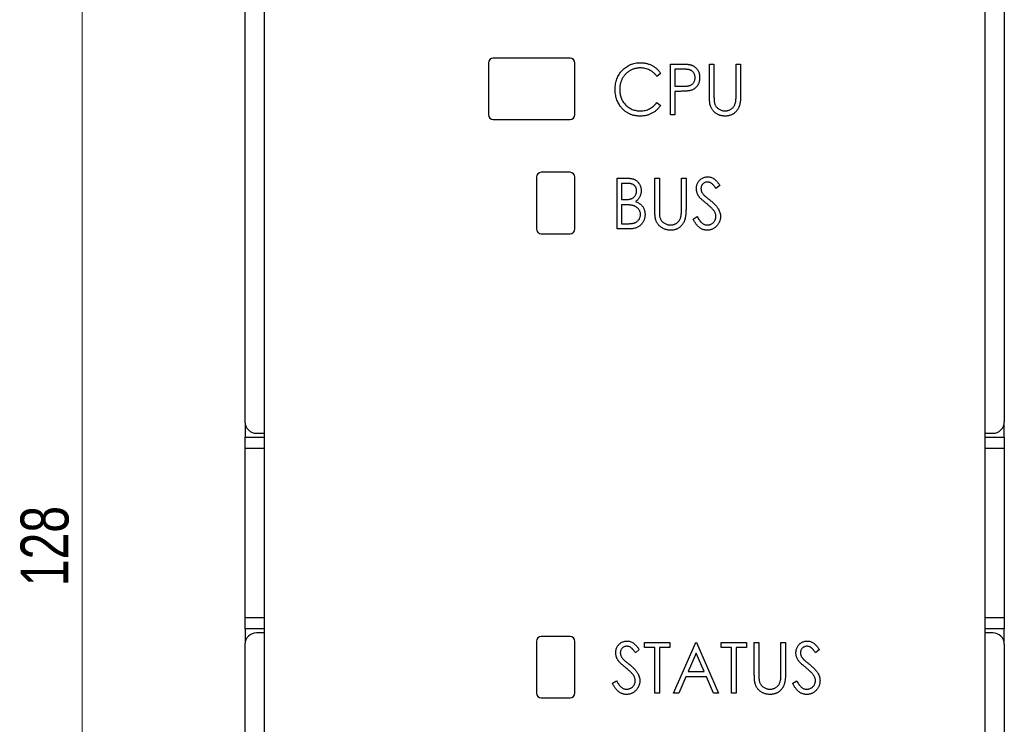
# Paper-space layout 'Sheet2' of a CAD drawing. Header units: millimetres. Extents: x 0 to 420, y 0 to 297.
# Tile 2 of 6: x 85 to 137, y 148 to 185. Entities that reach past the tile are written whole.
import ezdxf

# ---------------------------------------------------------------- set-up
doc = ezdxf.new("R2010")
doc.units = ezdxf.units.MM
doc.styles.add('SLDTEXTSTYLE1', font='TXT', dxfattribs={"width": 0.75})
doc.dimstyles.new('SLDDIMSTYLE1', dxfattribs={"dimtxt": 2.5, "dimasz": 3, "dimexe": 0, "dimexo": 0.0625, "dimtad": 1, "dimdec": 0, "dimrnd": 1e-09, "dimzin": 12, "dimdsep": 46, "dimtxsty": 'SLDTEXTSTYLE1', "dimblk1": 'CLOSED', "dimblk2": 'CLOSED', "dimsah": 1, "dimcen": 0.09, "dimadec": 0, "dimazin": 3, "dimtfac": 1, "dimtofl": 0, "dimtmove": 0, "dimatfit": 3, "dimldrblk": 'CLOSED', "dimfxl": 1, "dimfrac": 2, "dimtolj": 1, "dimtzin": 12, "dimarcsym": 0})

# ---------------------------------------------------------------- blocks, each defined once
blk = doc.blocks.new('_Closed')
at = {"color": 0, "linetype": 'ByBlock', "lineweight": -2}
for p, q in [((-1, 0.166667), (0, 0)), ((-1, 0.166667), (-1, -0.166667)), ((0, 0), (-1, -0.166667)), ((0, 0), (-1, 0))]:
    blk.add_line(p, q, dxfattribs=at)
blk = doc.blocks.new('_D_4')
at = {"color": 7, "linetype": 'Continuous', "lineweight": 0}
for p, q in [((96.049, 221.929), (87.566, 221.929)), ((88.566, 221.929), (88.566, 93.919)), ((96.049, 93.919), (87.566, 93.919))]:
    blk.add_line(p, q, dxfattribs=at)
at = {"color": 7, "linetype": 'Continuous', "lineweight": 18, "xscale": 3, "yscale": 3}
for p, rotation in [((88.566, 221.929, -59.392), 90), ((88.566, 93.919, -59.392), 270)]:
    blk.add_blockref('_Closed', p, dxfattribs=dict(at, rotation=rotation))
at = {"color": 7, "linetype": 'Continuous', "lineweight": 18, "insert": (85.344, 155.153), "char_height": 2.5, "attachment_point": 1, "rotation": 90, "style": 'SLDTEXTSTYLE1'}
blk.add_mtext('128', dxfattribs=at)

psp = doc.layouts.new('Sheet2')

# ---------------------------------------------------------------- linework, layer by layer
at = {"color": 7, "linetype": 'Continuous', "lineweight": 25}
for p, q in [((97.049, 220.129), (97.049, 163.724)), ((136.649, 220.129), (136.649, 163.724)), ((98.049, 193.879), (98.049, 98.729)), ((135.649, 98.729), (135.649, 193.879)), ((109.749, 182.429), (109.749, 179.729)), ((113.999, 182.679), (109.999, 182.679)), ((114.249, 179.729), (114.249, 182.429)), ((119.235, 182.375), (119.721, 182.375)), ((119.235, 179.729), (119.235, 182.375)), ((121.27, 180.777), (121.27, 182.375)), ((121.27, 182.375), (121.508, 182.375)), ((121.508, 182.375), (121.508, 180.79)), ((122.661, 180.79), (122.661, 182.375)), ((122.661, 182.375), (122.898, 182.375)), ((122.898, 182.375), (122.898, 180.777)), ((118.726, 181.889), (118.532, 181.73)), ((119.913, 182.104), (119.472, 182.104)), ((119.472, 182.104), (119.472, 181.222)), ((119.472, 181.222), (119.895, 181.216)), ((119.648, 180.95), (119.472, 180.95)), ((119.472, 180.95), (119.472, 179.729)), ((118.532, 180.374), (118.726, 180.216)), ((119.472, 179.729), (119.235, 179.729)), ((109.999, 179.479), (113.999, 179.479)), ((113.999, 176.729), (112.499, 176.729)), ((112.249, 176.479), (112.249, 173.779)), ((114.249, 173.779), (114.249, 176.479)), ((116.453, 176.425), (116.931, 176.425)), ((116.453, 173.779), (116.453, 176.425)), ((116.976, 176.154), (116.691, 176.154)), ((116.691, 176.154), (116.691, 175.306)), ((118.421, 176.425), (118.658, 176.425)), ((118.421, 174.827), (118.421, 176.425)), ((118.658, 176.425), (118.658, 174.84)), ((119.812, 174.84), (119.812, 176.425)), ((119.812, 176.425), (120.049, 176.425)), ((120.049, 176.425), (120.049, 174.827)), ((121.813, 176.045), (121.612, 175.882)), ((116.691, 175.306), (116.832, 175.306)), ((116.83, 175.034), (116.691, 175.034)), ((116.691, 175.034), (116.691, 174.051)), ((120.422, 174.29), (120.632, 174.424)), ((117.122, 173.779), (116.453, 173.779)), ((116.691, 174.051), (116.997, 174.051)), ((112.499, 173.529), (113.999, 173.529)), ((97.052, 163.657), (97.052, 162.924)), ((136.645, 162.924), (136.645, 163.657)), ((97.052, 162.924), (98.049, 162.924)), ((97.052, 162.324), (97.052, 162.924)), ((97.649, 163.124), (98.049, 163.124)), ((135.649, 163.124), (136.049, 163.124)), ((135.649, 162.924), (136.645, 162.924)), ((136.645, 162.924), (136.645, 162.324)), ((97.052, 153.524), (97.052, 162.324)), ((136.645, 162.324), (136.645, 153.524)), ((97.052, 152.924), (97.052, 153.524)), ((136.645, 153.524), (136.645, 152.924)), ((98.049, 152.924), (97.052, 152.924)), ((97.052, 152.924), (97.052, 152.192)), ((98.049, 152.724), (97.649, 152.724)), ((113.999, 152.529), (112.499, 152.529)), ((136.645, 152.924), (135.649, 152.924)), ((136.049, 152.724), (135.649, 152.724)), ((136.645, 152.192), (136.645, 152.924)), ((97.049, 152.124), (97.049, 95.719)), ((112.249, 152.279), (112.249, 149.579)), ((114.249, 149.579), (114.249, 152.279)), ((117.878, 151.954), (117.878, 152.225)), ((117.878, 152.225), (119.201, 152.225)), ((119.201, 152.225), (119.201, 151.954)), ((119.405, 149.579), (120.558, 152.225)), ((120.558, 152.225), (120.592, 152.225)), ((120.592, 152.225), (121.745, 149.579)), ((121.881, 151.954), (121.881, 152.225)), ((121.881, 152.225), (123.204, 152.225)), ((123.204, 152.225), (123.204, 151.954)), ((123.611, 152.225), (123.848, 152.225)), ((123.611, 150.627), (123.611, 152.225)), ((123.848, 152.225), (123.848, 150.64)), ((125.001, 150.64), (125.001, 152.225)), ((125.001, 152.225), (125.239, 152.225)), ((125.239, 152.225), (125.239, 150.627)), ((136.649, 152.124), (136.649, 95.719)), ((117.607, 151.845), (117.406, 151.682)), ((118.421, 151.954), (117.878, 151.954)), ((118.421, 149.579), (118.421, 151.954)), ((119.201, 151.954), (118.658, 151.954)), ((118.658, 151.954), (118.658, 149.579)), ((120.575, 151.662), (120.155, 150.699)), ((120.995, 150.699), (120.575, 151.662)), ((122.423, 151.954), (121.881, 151.954)), ((122.423, 149.579), (122.423, 151.954)), ((123.204, 151.954), (122.661, 151.954)), ((122.661, 151.954), (122.661, 149.579)), ((127.003, 151.845), (126.802, 151.682)), ((120.155, 150.699), (120.995, 150.699)), ((116.216, 150.09), (116.425, 150.224)), ((120.036, 150.427), (119.667, 149.579)), ((121.113, 150.427), (120.036, 150.427)), ((121.483, 149.579), (121.113, 150.427)), ((125.612, 150.09), (125.821, 150.224)), ((118.658, 149.579), (118.421, 149.579)), ((119.667, 149.579), (119.405, 149.579)), ((121.745, 149.579), (121.483, 149.579)), ((122.661, 149.579), (122.423, 149.579)), ((112.499, 149.329), (113.999, 149.329))]:
    psp.add_line(p, q, dxfattribs=at)
at = {"color": 8, "linetype": 'Continuous', "lineweight": 25}
for p, q in [((98.049, 162.324), (97.052, 162.324)), ((136.645, 162.324), (135.649, 162.324)), ((97.052, 153.524), (98.049, 153.524)), ((135.649, 153.524), (136.645, 153.524))]:
    psp.add_line(p, q, dxfattribs=at)
at = {"color": 7, "linetype": 'Continuous', "lineweight": 25}
for centre, radius, start, end in [((109.999, 182.429), 0.25, 90, 180), ((113.999, 182.429), 0.25, 0, 90), ((109.999, 179.729), 0.25, 180, 270), ((113.999, 179.729), 0.25, 270, 0), ((112.499, 176.479), 0.25, 90, 180), ((113.999, 176.479), 0.25, 0, 90), ((112.499, 173.779), 0.25, 180, 270), ((113.999, 173.779), 0.25, 270, 0), ((97.649, 163.724), 0.6, 180, 270), ((136.049, 163.724), 0.6, 270, 0), ((97.649, 152.124), 0.6, 90, 180), ((112.499, 152.279), 0.25, 90, 180), ((113.999, 152.279), 0.25, 0, 90), ((136.049, 152.124), 0.6, 0, 90), ((112.499, 149.579), 0.25, 180, 270), ((113.999, 149.579), 0.25, 270, 0)]:
    psp.add_arc(centre, radius, start, end, dxfattribs=at)
for points, knots in [([(116.352, 181.067), (116.353, 181.115), (116.355, 181.209), (116.373, 181.346), (116.402, 181.477), (116.443, 181.603), (116.495, 181.723), (116.56, 181.837), (116.637, 181.946), (116.724, 182.047), (116.819, 182.14), (116.922, 182.221), (117.031, 182.289), (117.146, 182.346), (117.267, 182.39), (117.394, 182.42), (117.526, 182.439), (117.617, 182.442), (117.663, 182.443)], [0, 0, 0, 0, 0.067236, 0.132194, 0.195391, 0.257388, 0.318778, 0.380515, 0.442528, 0.505942, 0.569171, 0.630524, 0.690882, 0.750747, 0.811024, 0.872201, 0.934998, 1, 1, 1, 1]), ([(117.663, 182.443), (117.691, 182.442), (117.746, 182.442), (117.828, 182.435), (117.908, 182.423), (117.986, 182.407), (118.062, 182.387), (118.136, 182.361), (118.208, 182.332), (118.277, 182.298), (118.344, 182.26), (118.408, 182.218), (118.469, 182.172), (118.527, 182.123), (118.581, 182.07), (118.633, 182.014), (118.682, 181.954), (118.711, 181.911), (118.726, 181.889)], [0, 0, 0, 0, 0.067002, 0.132942, 0.197212, 0.260814, 0.32354, 0.38588, 0.447839, 0.509647, 0.571537, 0.632443, 0.693319, 0.753787, 0.814645, 0.875557, 0.937659, 1, 1, 1, 1]), ([(119.721, 182.375), (119.755, 182.375), (119.819, 182.375), (119.911, 182.373), (119.994, 182.37), (120.069, 182.365), (120.136, 182.36), (120.194, 182.353), (120.243, 182.346), (120.273, 182.339), (120.286, 182.335)], [0, 0, 0, 0, 0.1765, 0.339032, 0.485753, 0.61857, 0.735674, 0.838185, 0.926155, 1, 1, 1, 1]), ([(120.286, 182.335), (120.304, 182.33), (120.337, 182.32), (120.386, 182.3), (120.433, 182.277), (120.477, 182.25), (120.519, 182.219), (120.558, 182.185), (120.595, 182.146), (120.629, 182.104), (120.66, 182.06), (120.688, 182.012), (120.71, 181.961), (120.729, 181.907), (120.744, 181.851), (120.754, 181.791), (120.76, 181.729), (120.761, 181.687), (120.761, 181.665)], [0, 0, 0, 0, 0.060075, 0.119303, 0.178069, 0.236256, 0.294313, 0.353143, 0.412708, 0.473813, 0.535615, 0.597403, 0.660232, 0.723514, 0.789577, 0.856841, 0.927091, 1, 1, 1, 1]), ([(117.657, 182.171), (117.632, 182.171), (117.584, 182.171), (117.513, 182.162), (117.443, 182.151), (117.374, 182.135), (117.307, 182.113), (117.24, 182.088), (117.176, 182.057), (117.113, 182.022), (117.053, 181.983), (116.995, 181.941), (116.942, 181.895), (116.891, 181.846), (116.844, 181.794), (116.801, 181.739), (116.762, 181.68), (116.726, 181.618), (116.693, 181.554), (116.666, 181.488), (116.641, 181.42), (116.623, 181.349), (116.607, 181.277), (116.597, 181.203), (116.59, 181.127), (116.589, 181.075), (116.589, 181.049)], [0, 0, 0, 0, 0.042054, 0.083393, 0.124454, 0.165461, 0.206316, 0.247114, 0.288563, 0.330315, 0.372018, 0.413257, 0.453959, 0.494537, 0.53495, 0.575397, 0.616502, 0.657759, 0.699337, 0.740877, 0.782508, 0.824785, 0.867453, 0.910542, 0.954879, 1, 1, 1, 1]), ([(118.532, 181.73), (118.519, 181.748), (118.492, 181.783), (118.448, 181.832), (118.403, 181.878), (118.357, 181.922), (118.307, 181.961), (118.256, 181.997), (118.203, 182.03), (118.13, 182.069), (118.034, 182.111), (117.913, 182.146), (117.786, 182.168), (117.7, 182.17), (117.657, 182.171)], [0, 0, 0, 0, 0.065249, 0.129752, 0.19303, 0.255253, 0.317083, 0.378287, 0.439499, 0.500949, 0.623295, 0.74628, 0.871322, 1, 1, 1, 1]), ([(120.524, 181.664), (120.523, 181.685), (120.522, 181.728), (120.508, 181.789), (120.487, 181.849), (120.457, 181.904), (120.421, 181.954), (120.379, 181.997), (120.331, 182.032), (120.286, 182.055), (120.246, 182.069), (120.212, 182.078), (120.173, 182.086), (120.129, 182.092), (120.082, 182.098), (120.029, 182.101), (119.973, 182.103), (119.934, 182.104), (119.913, 182.104)], [0, 0, 0, 0, 0.074091, 0.147068, 0.219176, 0.292487, 0.364821, 0.434086, 0.502842, 0.57172, 0.608354, 0.649905, 0.695817, 0.746872, 0.802658, 0.863186, 0.92915, 1, 1, 1, 1]), ([(119.895, 181.216), (119.915, 181.216), (119.955, 181.216), (120.013, 181.219), (120.066, 181.222), (120.115, 181.227), (120.16, 181.234), (120.201, 181.242), (120.237, 181.252), (120.279, 181.267), (120.326, 181.291), (120.377, 181.326), (120.42, 181.37), (120.458, 181.421), (120.487, 181.477), (120.509, 181.536), (120.522, 181.599), (120.523, 181.642), (120.524, 181.664)], [0, 0, 0, 0, 0.070231, 0.135127, 0.195896, 0.251444, 0.303058, 0.349556, 0.391936, 0.430093, 0.501229, 0.570517, 0.640124, 0.710955, 0.782914, 0.853735, 0.926014, 1, 1, 1, 1]), ([(120.761, 181.665), (120.761, 181.644), (120.76, 181.601), (120.754, 181.539), (120.743, 181.479), (120.73, 181.423), (120.711, 181.369), (120.689, 181.318), (120.663, 181.271), (120.632, 181.226), (120.598, 181.185), (120.561, 181.146), (120.52, 181.112), (120.477, 181.081), (120.43, 181.054), (120.38, 181.03), (120.327, 181.01), (120.291, 180.999), (120.272, 180.994)], [0, 0, 0, 0, 0.072309, 0.141358, 0.208207, 0.272336, 0.335143, 0.396174, 0.456668, 0.516646, 0.575929, 0.634933, 0.693693, 0.752708, 0.811962, 0.873196, 0.935504, 1, 1, 1, 1]), ([(116.661, 180.124), (116.636, 180.157), (116.586, 180.222), (116.524, 180.329), (116.471, 180.439), (116.427, 180.555), (116.393, 180.676), (116.369, 180.802), (116.354, 180.933), (116.353, 181.022), (116.352, 181.067)], [0, 0, 0, 0, 0.122254, 0.24342, 0.364291, 0.486273, 0.609794, 0.736233, 0.865843, 1, 1, 1, 1]), ([(116.589, 181.049), (116.59, 181.01), (116.592, 180.934), (116.606, 180.821), (116.63, 180.714), (116.664, 180.611), (116.707, 180.513), (116.761, 180.421), (116.823, 180.333), (116.895, 180.251), (116.974, 180.177), (117.058, 180.111), (117.148, 180.056), (117.243, 180.011), (117.343, 179.976), (117.448, 179.951), (117.558, 179.935), (117.633, 179.933), (117.671, 179.933)], [0, 0, 0, 0, 0.067402, 0.132225, 0.195291, 0.256964, 0.318228, 0.379385, 0.441024, 0.503862, 0.566597, 0.627855, 0.688166, 0.748276, 0.808707, 0.870424, 0.93412, 1, 1, 1, 1]), ([(120.272, 180.994), (120.257, 180.99), (120.223, 180.982), (120.168, 180.974), (120.103, 180.966), (120.03, 180.961), (119.947, 180.956), (119.855, 180.953), (119.755, 180.95), (119.684, 180.95), (119.648, 180.95)], [0, 0, 0, 0, 0.075269, 0.165174, 0.268129, 0.385984, 0.51806, 0.664405, 0.825035, 1, 1, 1, 1]), ([(121.315, 180.219), (121.311, 180.233), (121.303, 180.264), (121.295, 180.315), (121.287, 180.373), (121.281, 180.439), (121.276, 180.512), (121.272, 180.594), (121.27, 180.683), (121.27, 180.745), (121.27, 180.777)], [0, 0, 0, 0, 0.077936, 0.169149, 0.274074, 0.391816, 0.523462, 0.668216, 0.827041, 1, 1, 1, 1]), ([(121.508, 180.79), (121.508, 180.767), (121.508, 180.725), (121.508, 180.664), (121.509, 180.61), (121.51, 180.563), (121.511, 180.522), (121.513, 180.488), (121.515, 180.461), (121.517, 180.445), (121.518, 180.438)], [0, 0, 0, 0, 0.191105, 0.362655, 0.516171, 0.650128, 0.766034, 0.862527, 0.941006, 1, 1, 1, 1]), ([(122.898, 180.777), (122.898, 180.748), (122.898, 180.692), (122.894, 180.61), (122.89, 180.531), (122.883, 180.458), (122.873, 180.388), (122.862, 180.323), (122.85, 180.261), (122.834, 180.204), (122.817, 180.15), (122.794, 180.098), (122.768, 180.047), (122.737, 179.999), (122.704, 179.952), (122.665, 179.907), (122.623, 179.864), (122.577, 179.822), (122.528, 179.784), (122.475, 179.752), (122.421, 179.724), (122.364, 179.7), (122.303, 179.683), (122.241, 179.67), (122.176, 179.663), (122.132, 179.662), (122.109, 179.661)], [0, 0, 0, 0, 0.055741, 0.108782, 0.159483, 0.20722, 0.252436, 0.295103, 0.335609, 0.373517, 0.409957, 0.446416, 0.482967, 0.519684, 0.557168, 0.594999, 0.634172, 0.674127, 0.714136, 0.754079, 0.793688, 0.83312, 0.873373, 0.914549, 0.95654, 1, 1, 1, 1]), ([(122.635, 180.379), (122.638, 180.388), (122.642, 180.409), (122.647, 180.444), (122.651, 180.486), (122.655, 180.534), (122.657, 180.588), (122.66, 180.65), (122.661, 180.718), (122.661, 180.765), (122.661, 180.79)], [0, 0, 0, 0, 0.069596, 0.155423, 0.257515, 0.37358, 0.506166, 0.6554, 0.819993, 1, 1, 1, 1]), ([(117.671, 179.933), (117.714, 179.934), (117.797, 179.936), (117.918, 179.958), (118.035, 179.992), (118.146, 180.041), (118.251, 180.104), (118.351, 180.18), (118.447, 180.27), (118.503, 180.339), (118.532, 180.374)], [0, 0, 0, 0, 0.1259, 0.248079, 0.368237, 0.488157, 0.609636, 0.7344, 0.864047, 1, 1, 1, 1]), ([(121.518, 180.438), (121.521, 180.413), (121.528, 180.365), (121.547, 180.296), (121.572, 180.234), (121.602, 180.177), (121.642, 180.126), (121.69, 180.08), (121.748, 180.039), (121.813, 180.002), (121.882, 179.971), (121.953, 179.949), (122.025, 179.935), (122.072, 179.933), (122.096, 179.933)], [0, 0, 0, 0, 0.088938, 0.172727, 0.251185, 0.32638, 0.400988, 0.479456, 0.562461, 0.652032, 0.742988, 0.831017, 0.915851, 1, 1, 1, 1]), ([(122.096, 179.933), (122.116, 179.933), (122.157, 179.935), (122.218, 179.945), (122.277, 179.963), (122.334, 179.987), (122.388, 180.017), (122.439, 180.053), (122.484, 180.094), (122.525, 180.141), (122.561, 180.193), (122.591, 180.25), (122.617, 180.312), (122.629, 180.356), (122.635, 180.379)], [0, 0, 0, 0, 0.081412, 0.161686, 0.242811, 0.324775, 0.407586, 0.488453, 0.56979, 0.650718, 0.733306, 0.819186, 0.907133, 1, 1, 1, 1]), ([(117.666, 179.661), (117.64, 179.661), (117.588, 179.662), (117.512, 179.668), (117.437, 179.677), (117.365, 179.69), (117.294, 179.705), (117.226, 179.726), (117.16, 179.749), (117.096, 179.776), (117.034, 179.807), (116.974, 179.841), (116.916, 179.88), (116.861, 179.921), (116.807, 179.966), (116.756, 180.015), (116.707, 180.068), (116.676, 180.105), (116.661, 180.124)], [0, 0, 0, 0, 0.068335, 0.135464, 0.200567, 0.264774, 0.327263, 0.389343, 0.450083, 0.510699, 0.570569, 0.630747, 0.691051, 0.751063, 0.812002, 0.873718, 0.936106, 1, 1, 1, 1]), ([(118.726, 180.216), (118.711, 180.195), (118.68, 180.152), (118.631, 180.091), (118.578, 180.034), (118.522, 179.981), (118.464, 179.931), (118.403, 179.885), (118.339, 179.843), (118.273, 179.805), (118.204, 179.771), (118.133, 179.742), (118.06, 179.717), (117.985, 179.696), (117.908, 179.681), (117.829, 179.67), (117.748, 179.662), (117.694, 179.662), (117.666, 179.661)], [0, 0, 0, 0, 0.063576, 0.126691, 0.188634, 0.249942, 0.311426, 0.372445, 0.433495, 0.495161, 0.556733, 0.61789, 0.679838, 0.742002, 0.804922, 0.868441, 0.933689, 1, 1, 1, 1]), ([(122.109, 179.661), (122.085, 179.662), (122.037, 179.663), (121.966, 179.67), (121.899, 179.682), (121.833, 179.698), (121.771, 179.72), (121.711, 179.746), (121.654, 179.778), (121.599, 179.813), (121.548, 179.853), (121.502, 179.896), (121.459, 179.942), (121.422, 179.992), (121.388, 180.044), (121.36, 180.1), (121.334, 180.158), (121.322, 180.199), (121.315, 180.219)], [0, 0, 0, 0, 0.069994, 0.137225, 0.203144, 0.267439, 0.330757, 0.392722, 0.455101, 0.517382, 0.579131, 0.639383, 0.69929, 0.758596, 0.817649, 0.877496, 0.938128, 1, 1, 1, 1]), ([(116.931, 176.425), (116.954, 176.425), (117, 176.425), (117.065, 176.421), (117.127, 176.415), (117.185, 176.406), (117.238, 176.396), (117.287, 176.383), (117.333, 176.368), (117.387, 176.344), (117.448, 176.308), (117.514, 176.255), (117.572, 176.191), (117.62, 176.118), (117.659, 176.037), (117.689, 175.952), (117.705, 175.862), (117.707, 175.8), (117.708, 175.769)], [0, 0, 0, 0, 0.060411, 0.117245, 0.171021, 0.220982, 0.268098, 0.311607, 0.352705, 0.391223, 0.464448, 0.5367, 0.610578, 0.686475, 0.763836, 0.840678, 0.919304, 1, 1, 1, 1]), ([(117.471, 175.765), (117.471, 175.779), (117.47, 175.808), (117.464, 175.85), (117.456, 175.89), (117.442, 175.927), (117.426, 175.961), (117.405, 175.994), (117.381, 176.023), (117.353, 176.051), (117.321, 176.075), (117.285, 176.097), (117.244, 176.113), (117.199, 176.129), (117.149, 176.139), (117.095, 176.148), (117.037, 176.153), (116.997, 176.153), (116.976, 176.154)], [0, 0, 0, 0, 0.06133, 0.120228, 0.176295, 0.231183, 0.28436, 0.336804, 0.390319, 0.444102, 0.499931, 0.558187, 0.620048, 0.685431, 0.755834, 0.832075, 0.912837, 1, 1, 1, 1]), ([(120.592, 175.875), (120.593, 175.903), (120.594, 175.959), (120.609, 176.039), (120.633, 176.117), (120.665, 176.189), (120.707, 176.256), (120.756, 176.317), (120.815, 176.368), (120.879, 176.413), (120.949, 176.448), (121.023, 176.475), (121.1, 176.489), (121.152, 176.492), (121.178, 176.493)], [0, 0, 0, 0, 0.088291, 0.174419, 0.258423, 0.342317, 0.425287, 0.506935, 0.587922, 0.670559, 0.753145, 0.834844, 0.916686, 1, 1, 1, 1]), ([(121.165, 176.221), (121.141, 176.221), (121.095, 176.219), (121.03, 176.199), (120.972, 176.169), (120.922, 176.126), (120.881, 176.075), (120.85, 176.017), (120.832, 175.954), (120.83, 175.909), (120.829, 175.886)], [0, 0, 0, 0, 0.133507, 0.258557, 0.380724, 0.504971, 0.628085, 0.748901, 0.871477, 1, 1, 1, 1]), ([(121.612, 175.882), (121.601, 175.899), (121.579, 175.931), (121.547, 175.976), (121.516, 176.017), (121.485, 176.053), (121.457, 176.085), (121.429, 176.113), (121.403, 176.136), (121.37, 176.161), (121.328, 176.185), (121.276, 176.207), (121.221, 176.219), (121.183, 176.221), (121.165, 176.221)], [0, 0, 0, 0, 0.102557, 0.196911, 0.284395, 0.364416, 0.437215, 0.503536, 0.563602, 0.61645, 0.714669, 0.808954, 0.904132, 1, 1, 1, 1]), ([(121.178, 176.493), (121.207, 176.492), (121.263, 176.49), (121.345, 176.471), (121.424, 176.44), (121.487, 176.405), (121.537, 176.37), (121.575, 176.339), (121.613, 176.302), (121.653, 176.261), (121.692, 176.214), (121.733, 176.162), (121.773, 176.105), (121.799, 176.065), (121.813, 176.045)], [0, 0, 0, 0, 0.103822, 0.205919, 0.309231, 0.415653, 0.47222, 0.532858, 0.597819, 0.667857, 0.743177, 0.823448, 0.908942, 1, 1, 1, 1]), ([(116.832, 175.306), (116.853, 175.306), (116.892, 175.306), (116.95, 175.308), (117.004, 175.313), (117.053, 175.318), (117.098, 175.325), (117.139, 175.334), (117.176, 175.344), (117.219, 175.36), (117.267, 175.384), (117.318, 175.422), (117.364, 175.466), (117.402, 175.518), (117.433, 175.575), (117.455, 175.635), (117.469, 175.699), (117.47, 175.742), (117.471, 175.765)], [0, 0, 0, 0, 0.069184, 0.133671, 0.193573, 0.248874, 0.299806, 0.346427, 0.38874, 0.427283, 0.498939, 0.569184, 0.639423, 0.710845, 0.782802, 0.854631, 0.925945, 1, 1, 1, 1]), ([(117.708, 175.769), (117.708, 175.74), (117.706, 175.683), (117.691, 175.599), (117.668, 175.519), (117.634, 175.444), (117.592, 175.373), (117.541, 175.31), (117.48, 175.253), (117.434, 175.222), (117.411, 175.206)], [0, 0, 0, 0, 0.131479, 0.258232, 0.38261, 0.506215, 0.627933, 0.750087, 0.872821, 1, 1, 1, 1]), ([(120.722, 175.473), (120.712, 175.488), (120.691, 175.519), (120.664, 175.567), (120.642, 175.616), (120.624, 175.666), (120.61, 175.717), (120.599, 175.769), (120.593, 175.822), (120.592, 175.857), (120.592, 175.875)], [0, 0, 0, 0, 0.130877, 0.257719, 0.382316, 0.506626, 0.628302, 0.751527, 0.87547, 1, 1, 1, 1]), ([(120.829, 175.886), (120.83, 175.872), (120.83, 175.844), (120.837, 175.802), (120.847, 175.76), (120.862, 175.719), (120.882, 175.677), (120.91, 175.634), (120.943, 175.589), (120.969, 175.56), (120.983, 175.545)], [0, 0, 0, 0, 0.110385, 0.220503, 0.331137, 0.443585, 0.563154, 0.695062, 0.839762, 1, 1, 1, 1]), ([(117.411, 175.206), (117.44, 175.195), (117.497, 175.173), (117.574, 175.134), (117.642, 175.092), (117.699, 175.045), (117.747, 174.995), (117.79, 174.941), (117.826, 174.881), (117.857, 174.818), (117.881, 174.75), (117.9, 174.679), (117.91, 174.606), (117.911, 174.555), (117.912, 174.53)], [0, 0, 0, 0, 0.105094, 0.200987, 0.288426, 0.36794, 0.443759, 0.519243, 0.59631, 0.674393, 0.754077, 0.833933, 0.916123, 1, 1, 1, 1]), ([(121.105, 175.113), (121.08, 175.133), (121.033, 175.171), (120.968, 175.227), (120.909, 175.278), (120.857, 175.325), (120.813, 175.368), (120.775, 175.406), (120.746, 175.44), (120.729, 175.463), (120.722, 175.473)], [0, 0, 0, 0, 0.179535, 0.344506, 0.492131, 0.62464, 0.742099, 0.843179, 0.92954, 1, 1, 1, 1]), ([(120.983, 175.545), (120.988, 175.539), (121, 175.527), (121.023, 175.507), (121.051, 175.482), (121.087, 175.452), (121.13, 175.416), (121.18, 175.376), (121.236, 175.33), (121.276, 175.298), (121.297, 175.281)], [0, 0, 0, 0, 0.053039, 0.126288, 0.218872, 0.334457, 0.469409, 0.625738, 0.802267, 1, 1, 1, 1]), ([(121.526, 174.691), (121.515, 174.706), (121.493, 174.738), (121.455, 174.785), (121.412, 174.834), (121.362, 174.886), (121.306, 174.939), (121.245, 174.995), (121.177, 175.054), (121.129, 175.093), (121.105, 175.113)], [0, 0, 0, 0, 0.092213, 0.193119, 0.303009, 0.423363, 0.552489, 0.69176, 0.840671, 1, 1, 1, 1]), ([(121.297, 175.281), (121.322, 175.26), (121.371, 175.22), (121.441, 175.159), (121.505, 175.1), (121.562, 175.042), (121.613, 174.986), (121.658, 174.932), (121.697, 174.88), (121.739, 174.813), (121.782, 174.73), (121.82, 174.63), (121.842, 174.529), (121.845, 174.461), (121.847, 174.427)], [0, 0, 0, 0, 0.093761, 0.181614, 0.264342, 0.341677, 0.41338, 0.479975, 0.541968, 0.599292, 0.705911, 0.807015, 0.904485, 1, 1, 1, 1]), ([(117.268, 175.003), (117.257, 175.006), (117.232, 175.011), (117.192, 175.017), (117.146, 175.023), (117.094, 175.026), (117.036, 175.031), (116.973, 175.032), (116.904, 175.034), (116.855, 175.034), (116.83, 175.034)], [0, 0, 0, 0, 0.0801407, 0.1716876, 0.2772386, 0.3957503, 0.527398, 0.670909, 0.828844, 1, 1, 1, 1]), ([(117.675, 174.53), (117.673, 174.558), (117.671, 174.612), (117.65, 174.691), (117.615, 174.764), (117.567, 174.83), (117.508, 174.889), (117.438, 174.938), (117.357, 174.977), (117.298, 174.994), (117.268, 175.003)], [0, 0, 0, 0, 0.122978, 0.241496, 0.358865, 0.47987, 0.603747, 0.728862, 0.860622, 1, 1, 1, 1]), ([(118.466, 174.269), (118.462, 174.283), (118.454, 174.314), (118.446, 174.365), (118.438, 174.423), (118.431, 174.489), (118.427, 174.562), (118.423, 174.644), (118.421, 174.733), (118.421, 174.795), (118.421, 174.827)], [0, 0, 0, 0, 0.077936, 0.169149, 0.274074, 0.391816, 0.523462, 0.668216, 0.827041, 1, 1, 1, 1]), ([(118.658, 174.84), (118.658, 174.817), (118.658, 174.775), (118.659, 174.714), (118.66, 174.66), (118.661, 174.613), (118.662, 174.572), (118.664, 174.538), (118.666, 174.511), (118.668, 174.495), (118.668, 174.488)], [0, 0, 0, 0, 0.191105, 0.362655, 0.516171, 0.650128, 0.766034, 0.862527, 0.941006, 1, 1, 1, 1]), ([(120.049, 174.827), (120.049, 174.798), (120.049, 174.742), (120.045, 174.66), (120.041, 174.581), (120.034, 174.508), (120.024, 174.438), (120.013, 174.373), (120.001, 174.311), (119.985, 174.254), (119.967, 174.2), (119.945, 174.148), (119.919, 174.097), (119.888, 174.049), (119.855, 174.002), (119.816, 173.957), (119.774, 173.914), (119.728, 173.872), (119.679, 173.834), (119.626, 173.802), (119.571, 173.774), (119.514, 173.75), (119.454, 173.733), (119.392, 173.72), (119.326, 173.713), (119.282, 173.712), (119.26, 173.711)], [0, 0, 0, 0, 0.055741, 0.108782, 0.159483, 0.20722, 0.252436, 0.295103, 0.335609, 0.373517, 0.409957, 0.446416, 0.482967, 0.519684, 0.557168, 0.594999, 0.634172, 0.674127, 0.714136, 0.754079, 0.793688, 0.83312, 0.873373, 0.914549, 0.95654, 1, 1, 1, 1]), ([(119.786, 174.429), (119.788, 174.438), (119.793, 174.459), (119.798, 174.494), (119.802, 174.536), (119.806, 174.584), (119.808, 174.638), (119.81, 174.7), (119.811, 174.768), (119.811, 174.815), (119.812, 174.84)], [0, 0, 0, 0, 0.069596, 0.155423, 0.257515, 0.37358, 0.506166, 0.6554, 0.819993, 1, 1, 1, 1]), ([(121.609, 174.431), (121.608, 174.453), (121.606, 174.498), (121.59, 174.564), (121.563, 174.629), (121.538, 174.67), (121.526, 174.691)], [0, 0, 0, 0, 0.238336, 0.482311, 0.73314, 1, 1, 1, 1]), ([(116.997, 174.051), (117.019, 174.051), (117.061, 174.051), (117.122, 174.053), (117.179, 174.057), (117.231, 174.064), (117.279, 174.071), (117.321, 174.08), (117.36, 174.092), (117.405, 174.108), (117.456, 174.135), (117.51, 174.175), (117.558, 174.222), (117.599, 174.276), (117.632, 174.336), (117.657, 174.398), (117.672, 174.463), (117.674, 174.508), (117.675, 174.53)], [0, 0, 0, 0, 0.069807, 0.134579, 0.194415, 0.250549, 0.301262, 0.347969, 0.390185, 0.42866, 0.500914, 0.571392, 0.642245, 0.714971, 0.787795, 0.858561, 0.928895, 1, 1, 1, 1]), ([(117.912, 174.53), (117.911, 174.504), (117.91, 174.454), (117.9, 174.379), (117.883, 174.308), (117.86, 174.239), (117.829, 174.174), (117.792, 174.111), (117.748, 174.052), (117.698, 173.996), (117.643, 173.945), (117.582, 173.9), (117.516, 173.863), (117.447, 173.832), (117.372, 173.808), (117.293, 173.792), (117.209, 173.781), (117.152, 173.78), (117.122, 173.779)], [0, 0, 0, 0, 0.0633629, 0.1246272, 0.184367, 0.243059, 0.3018438, 0.3613377, 0.4211797, 0.4829026, 0.5445951, 0.6059988, 0.6673673, 0.7294911, 0.7932578, 0.8593414, 0.927971, 1, 1, 1, 1]), ([(119.26, 173.711), (119.235, 173.712), (119.188, 173.713), (119.117, 173.72), (119.049, 173.732), (118.984, 173.748), (118.921, 173.77), (118.861, 173.796), (118.804, 173.828), (118.75, 173.863), (118.699, 173.903), (118.653, 173.946), (118.61, 173.992), (118.572, 174.042), (118.538, 174.094), (118.51, 174.15), (118.485, 174.208), (118.472, 174.249), (118.466, 174.269)], [0, 0, 0, 0, 0.069994, 0.137225, 0.203144, 0.267439, 0.330757, 0.392722, 0.455101, 0.517382, 0.579131, 0.639383, 0.69929, 0.758596, 0.817649, 0.877496, 0.938128, 1, 1, 1, 1]), ([(118.668, 174.488), (118.672, 174.463), (118.679, 174.415), (118.697, 174.346), (118.723, 174.284), (118.753, 174.227), (118.793, 174.176), (118.841, 174.13), (118.899, 174.089), (118.963, 174.052), (119.033, 174.021), (119.104, 173.999), (119.175, 173.985), (119.223, 173.983), (119.247, 173.983)], [0, 0, 0, 0, 0.0889375, 0.1727267, 0.251185, 0.3263801, 0.4009876, 0.479456, 0.5624606, 0.6520321, 0.742988, 0.8310174, 0.9158505, 1, 1, 1, 1]), ([(119.247, 173.983), (119.267, 173.983), (119.308, 173.985), (119.368, 173.995), (119.427, 174.013), (119.485, 174.037), (119.539, 174.067), (119.589, 174.103), (119.635, 174.144), (119.675, 174.191), (119.711, 174.243), (119.742, 174.3), (119.768, 174.362), (119.78, 174.406), (119.786, 174.429)], [0, 0, 0, 0, 0.081412, 0.161686, 0.242811, 0.324775, 0.407586, 0.488453, 0.56979, 0.650718, 0.733306, 0.819186, 0.907133, 1, 1, 1, 1]), ([(121.157, 173.711), (121.139, 173.712), (121.102, 173.712), (121.049, 173.719), (120.996, 173.729), (120.945, 173.744), (120.895, 173.763), (120.847, 173.785), (120.799, 173.813), (120.754, 173.844), (120.709, 173.881), (120.665, 173.922), (120.622, 173.97), (120.58, 174.023), (120.539, 174.082), (120.499, 174.146), (120.46, 174.215), (120.435, 174.264), (120.422, 174.29)], [0, 0, 0, 0, 0.055089, 0.109447, 0.163323, 0.216767, 0.269874, 0.324148, 0.378969, 0.434708, 0.492467, 0.553707, 0.618022, 0.686132, 0.757893, 0.834258, 0.914668, 1, 1, 1, 1]), ([(120.632, 174.424), (120.65, 174.389), (120.685, 174.323), (120.744, 174.232), (120.806, 174.156), (120.87, 174.093), (120.936, 174.044), (121.004, 174.009), (121.076, 173.987), (121.124, 173.984), (121.148, 173.983)], [0, 0, 0, 0, 0.165307, 0.315251, 0.451801, 0.576089, 0.690151, 0.796612, 0.898685, 1, 1, 1, 1]), ([(121.148, 173.983), (121.169, 173.983), (121.21, 173.985), (121.27, 173.997), (121.329, 174.016), (121.385, 174.043), (121.437, 174.076), (121.482, 174.116), (121.521, 174.16), (121.553, 174.21), (121.578, 174.262), (121.596, 174.317), (121.607, 174.374), (121.609, 174.412), (121.609, 174.431)], [0, 0, 0, 0, 0.086779, 0.172012, 0.257, 0.344091, 0.430347, 0.513787, 0.595624, 0.677565, 0.75969, 0.839996, 0.919133, 1, 1, 1, 1]), ([(121.847, 174.427), (121.846, 174.404), (121.845, 174.357), (121.835, 174.288), (121.82, 174.221), (121.797, 174.157), (121.769, 174.094), (121.734, 174.035), (121.693, 173.978), (121.646, 173.924), (121.595, 173.874), (121.541, 173.831), (121.484, 173.793), (121.423, 173.764), (121.36, 173.74), (121.295, 173.723), (121.227, 173.713), (121.18, 173.712), (121.157, 173.711)], [0, 0, 0, 0, 0.064367, 0.127345, 0.188922, 0.250384, 0.312021, 0.374404, 0.437663, 0.502985, 0.567803, 0.63098, 0.692076, 0.752595, 0.813028, 0.874016, 0.936113, 1, 1, 1, 1]), ([(116.386, 151.675), (116.386, 151.703), (116.388, 151.759), (116.403, 151.839), (116.426, 151.917), (116.459, 151.989), (116.501, 152.056), (116.55, 152.117), (116.609, 152.168), (116.673, 152.213), (116.743, 152.248), (116.816, 152.275), (116.894, 152.289), (116.946, 152.292), (116.972, 152.293)], [0, 0, 0, 0, 0.0882908, 0.1744188, 0.2584228, 0.3423174, 0.4252869, 0.5069347, 0.5879222, 0.670559, 0.7531449, 0.8348442, 0.9166861, 1, 1, 1, 1]), ([(116.959, 152.021), (116.935, 152.021), (116.889, 152.019), (116.824, 151.999), (116.765, 151.969), (116.715, 151.926), (116.675, 151.875), (116.644, 151.817), (116.626, 151.754), (116.624, 151.709), (116.623, 151.686)], [0, 0, 0, 0, 0.133507, 0.258557, 0.380724, 0.504971, 0.628085, 0.748901, 0.871477, 1, 1, 1, 1]), ([(117.406, 151.682), (117.395, 151.699), (117.373, 151.731), (117.341, 151.776), (117.31, 151.817), (117.279, 151.853), (117.251, 151.885), (117.223, 151.913), (117.197, 151.936), (117.164, 151.961), (117.122, 151.985), (117.07, 152.007), (117.015, 152.019), (116.977, 152.021), (116.959, 152.021)], [0, 0, 0, 0, 0.102557, 0.196911, 0.284395, 0.364416, 0.437215, 0.503536, 0.563602, 0.61645, 0.714669, 0.808954, 0.904132, 1, 1, 1, 1]), ([(116.972, 152.293), (117, 152.292), (117.056, 152.29), (117.139, 152.271), (117.218, 152.24), (117.281, 152.205), (117.331, 152.17), (117.369, 152.139), (117.407, 152.102), (117.446, 152.061), (117.486, 152.014), (117.526, 151.962), (117.566, 151.905), (117.593, 151.865), (117.607, 151.845)], [0, 0, 0, 0, 0.103822, 0.2059191, 0.309231, 0.4156525, 0.4722204, 0.5328577, 0.5978194, 0.6678575, 0.7431765, 0.8234483, 0.9089421, 1, 1, 1, 1]), ([(125.782, 151.675), (125.783, 151.703), (125.784, 151.759), (125.799, 151.839), (125.822, 151.917), (125.855, 151.989), (125.897, 152.056), (125.946, 152.117), (126.005, 152.168), (126.069, 152.213), (126.139, 152.248), (126.213, 152.275), (126.29, 152.289), (126.342, 152.292), (126.368, 152.293)], [0, 0, 0, 0, 0.088291, 0.174419, 0.258423, 0.342317, 0.425287, 0.506935, 0.587922, 0.670559, 0.753145, 0.834844, 0.916686, 1, 1, 1, 1]), ([(126.355, 152.021), (126.331, 152.021), (126.285, 152.019), (126.22, 151.999), (126.162, 151.969), (126.112, 151.926), (126.071, 151.875), (126.04, 151.817), (126.022, 151.754), (126.02, 151.709), (126.019, 151.686)], [0, 0, 0, 0, 0.133507, 0.258557, 0.380724, 0.504971, 0.628085, 0.748901, 0.871477, 1, 1, 1, 1]), ([(126.802, 151.682), (126.791, 151.699), (126.769, 151.731), (126.737, 151.776), (126.706, 151.817), (126.675, 151.853), (126.647, 151.885), (126.619, 151.913), (126.593, 151.936), (126.56, 151.961), (126.518, 151.985), (126.466, 152.007), (126.411, 152.019), (126.373, 152.021), (126.355, 152.021)], [0, 0, 0, 0, 0.102557, 0.196911, 0.284395, 0.364416, 0.437215, 0.503536, 0.563602, 0.61645, 0.714669, 0.808954, 0.904132, 1, 1, 1, 1]), ([(126.368, 152.293), (126.397, 152.292), (126.452, 152.29), (126.535, 152.271), (126.614, 152.24), (126.677, 152.205), (126.727, 152.17), (126.765, 152.139), (126.803, 152.102), (126.843, 152.061), (126.882, 152.014), (126.923, 151.962), (126.963, 151.905), (126.989, 151.865), (127.003, 151.845)], [0, 0, 0, 0, 0.103822, 0.205919, 0.309231, 0.415653, 0.47222, 0.532858, 0.597819, 0.667857, 0.743177, 0.823448, 0.908942, 1, 1, 1, 1]), ([(116.516, 151.273), (116.505, 151.288), (116.485, 151.319), (116.458, 151.367), (116.436, 151.416), (116.418, 151.466), (116.403, 151.517), (116.393, 151.569), (116.387, 151.622), (116.386, 151.657), (116.386, 151.675)], [0, 0, 0, 0, 0.130877, 0.257719, 0.382316, 0.506626, 0.628302, 0.751527, 0.87547, 1, 1, 1, 1]), ([(116.623, 151.686), (116.623, 151.672), (116.624, 151.644), (116.631, 151.602), (116.641, 151.56), (116.655, 151.519), (116.676, 151.477), (116.703, 151.434), (116.737, 151.389), (116.763, 151.36), (116.777, 151.345)], [0, 0, 0, 0, 0.110385, 0.220503, 0.3311372, 0.4435848, 0.5631535, 0.6950621, 0.8397617, 1, 1, 1, 1]), ([(125.912, 151.273), (125.902, 151.288), (125.881, 151.319), (125.854, 151.367), (125.832, 151.416), (125.814, 151.466), (125.8, 151.517), (125.789, 151.569), (125.783, 151.622), (125.782, 151.657), (125.782, 151.675)], [0, 0, 0, 0, 0.130877, 0.257719, 0.382316, 0.506626, 0.628302, 0.751527, 0.87547, 1, 1, 1, 1]), ([(126.019, 151.686), (126.02, 151.672), (126.02, 151.644), (126.027, 151.602), (126.037, 151.56), (126.051, 151.519), (126.072, 151.477), (126.1, 151.434), (126.133, 151.389), (126.159, 151.36), (126.173, 151.345)], [0, 0, 0, 0, 0.110385, 0.220503, 0.331137, 0.443585, 0.563154, 0.695062, 0.839762, 1, 1, 1, 1]), ([(116.899, 150.913), (116.874, 150.933), (116.827, 150.971), (116.761, 151.027), (116.703, 151.078), (116.651, 151.125), (116.607, 151.168), (116.569, 151.206), (116.539, 151.24), (116.523, 151.263), (116.516, 151.273)], [0, 0, 0, 0, 0.179535, 0.344506, 0.492131, 0.62464, 0.742099, 0.843179, 0.92954, 1, 1, 1, 1]), ([(116.777, 151.345), (116.782, 151.339), (116.794, 151.327), (116.816, 151.307), (116.845, 151.282), (116.881, 151.252), (116.923, 151.216), (116.973, 151.176), (117.03, 151.13), (117.069, 151.098), (117.09, 151.081)], [0, 0, 0, 0, 0.053039, 0.126288, 0.218872, 0.334457, 0.469409, 0.625738, 0.802267, 1, 1, 1, 1]), ([(117.09, 151.081), (117.116, 151.06), (117.165, 151.02), (117.235, 150.959), (117.298, 150.9), (117.356, 150.842), (117.407, 150.786), (117.451, 150.732), (117.49, 150.68), (117.533, 150.613), (117.576, 150.53), (117.613, 150.43), (117.636, 150.329), (117.639, 150.261), (117.641, 150.227)], [0, 0, 0, 0, 0.093761, 0.181614, 0.264342, 0.341677, 0.41338, 0.479975, 0.541968, 0.599292, 0.705911, 0.807015, 0.904485, 1, 1, 1, 1]), ([(126.295, 150.913), (126.27, 150.933), (126.223, 150.971), (126.157, 151.027), (126.099, 151.078), (126.047, 151.125), (126.003, 151.168), (125.965, 151.206), (125.936, 151.24), (125.919, 151.263), (125.912, 151.273)], [0, 0, 0, 0, 0.179535, 0.344506, 0.492131, 0.62464, 0.742099, 0.843179, 0.92954, 1, 1, 1, 1]), ([(126.173, 151.345), (126.178, 151.339), (126.19, 151.327), (126.212, 151.307), (126.241, 151.282), (126.277, 151.252), (126.32, 151.216), (126.37, 151.176), (126.426, 151.13), (126.466, 151.098), (126.487, 151.081)], [0, 0, 0, 0, 0.053039, 0.126288, 0.218872, 0.334457, 0.469409, 0.625738, 0.802267, 1, 1, 1, 1]), ([(126.487, 151.081), (126.512, 151.06), (126.561, 151.02), (126.631, 150.959), (126.694, 150.9), (126.752, 150.842), (126.803, 150.786), (126.847, 150.732), (126.886, 150.68), (126.929, 150.613), (126.972, 150.53), (127.01, 150.43), (127.032, 150.329), (127.035, 150.261), (127.037, 150.227)], [0, 0, 0, 0, 0.093761, 0.181614, 0.264342, 0.341677, 0.41338, 0.479975, 0.541968, 0.599292, 0.705911, 0.807015, 0.904485, 1, 1, 1, 1]), ([(117.319, 150.491), (117.309, 150.506), (117.287, 150.538), (117.249, 150.585), (117.205, 150.634), (117.156, 150.686), (117.1, 150.739), (117.038, 150.795), (116.971, 150.854), (116.923, 150.893), (116.899, 150.913)], [0, 0, 0, 0, 0.092213, 0.193119, 0.303009, 0.423363, 0.552489, 0.69176, 0.840671, 1, 1, 1, 1]), ([(117.403, 150.231), (117.402, 150.253), (117.4, 150.298), (117.384, 150.364), (117.357, 150.429), (117.332, 150.47), (117.319, 150.491)], [0, 0, 0, 0, 0.238336, 0.482311, 0.73314, 1, 1, 1, 1]), ([(123.656, 150.069), (123.652, 150.083), (123.644, 150.114), (123.636, 150.165), (123.627, 150.223), (123.621, 150.289), (123.617, 150.362), (123.613, 150.444), (123.611, 150.533), (123.611, 150.595), (123.611, 150.627)], [0, 0, 0, 0, 0.077936, 0.169149, 0.274074, 0.391816, 0.523462, 0.668216, 0.827041, 1, 1, 1, 1]), ([(123.848, 150.64), (123.848, 150.617), (123.848, 150.575), (123.849, 150.514), (123.85, 150.46), (123.851, 150.413), (123.851, 150.372), (123.854, 150.338), (123.856, 150.311), (123.857, 150.295), (123.858, 150.288)], [0, 0, 0, 0, 0.1911052, 0.362655, 0.5161706, 0.6501285, 0.7660345, 0.8625273, 0.9410063, 1, 1, 1, 1]), ([(125.239, 150.627), (125.239, 150.598), (125.238, 150.542), (125.235, 150.46), (125.23, 150.381), (125.224, 150.308), (125.214, 150.238), (125.203, 150.173), (125.191, 150.111), (125.175, 150.054), (125.157, 150), (125.134, 149.948), (125.109, 149.897), (125.078, 149.849), (125.045, 149.802), (125.006, 149.757), (124.964, 149.714), (124.918, 149.672), (124.869, 149.634), (124.816, 149.602), (124.761, 149.574), (124.704, 149.55), (124.644, 149.533), (124.581, 149.52), (124.516, 149.513), (124.472, 149.512), (124.45, 149.511)], [0, 0, 0, 0, 0.055741, 0.108782, 0.159483, 0.20722, 0.252436, 0.295103, 0.335609, 0.373517, 0.409957, 0.446416, 0.482967, 0.519684, 0.557168, 0.594999, 0.634172, 0.674127, 0.714136, 0.754079, 0.793688, 0.83312, 0.873373, 0.914549, 0.95654, 1, 1, 1, 1]), ([(124.976, 150.229), (124.978, 150.238), (124.983, 150.259), (124.988, 150.294), (124.992, 150.336), (124.996, 150.384), (124.998, 150.438), (125, 150.5), (125.001, 150.568), (125.001, 150.615), (125.001, 150.64)], [0, 0, 0, 0, 0.069596, 0.155423, 0.257515, 0.37358, 0.506166, 0.6554, 0.819993, 1, 1, 1, 1]), ([(126.716, 150.491), (126.705, 150.506), (126.683, 150.538), (126.645, 150.585), (126.602, 150.634), (126.552, 150.686), (126.496, 150.739), (126.435, 150.795), (126.367, 150.854), (126.319, 150.893), (126.295, 150.913)], [0, 0, 0, 0, 0.092213, 0.193119, 0.303009, 0.423363, 0.552489, 0.69176, 0.840671, 1, 1, 1, 1]), ([(126.799, 150.231), (126.798, 150.253), (126.796, 150.298), (126.78, 150.364), (126.753, 150.429), (126.728, 150.47), (126.716, 150.491)], [0, 0, 0, 0, 0.238336, 0.482311, 0.73314, 1, 1, 1, 1]), ([(116.951, 149.511), (116.932, 149.512), (116.896, 149.512), (116.843, 149.519), (116.79, 149.529), (116.739, 149.544), (116.689, 149.563), (116.641, 149.585), (116.593, 149.613), (116.547, 149.644), (116.502, 149.681), (116.459, 149.722), (116.415, 149.77), (116.374, 149.823), (116.333, 149.882), (116.293, 149.946), (116.253, 150.015), (116.229, 150.064), (116.216, 150.09)], [0, 0, 0, 0, 0.055089, 0.109447, 0.163323, 0.216767, 0.269874, 0.324148, 0.378969, 0.434708, 0.492467, 0.553707, 0.618022, 0.686132, 0.757893, 0.834258, 0.914668, 1, 1, 1, 1]), ([(116.425, 150.224), (116.444, 150.189), (116.479, 150.123), (116.538, 150.032), (116.6, 149.956), (116.663, 149.893), (116.729, 149.844), (116.798, 149.809), (116.869, 149.787), (116.918, 149.784), (116.942, 149.783)], [0, 0, 0, 0, 0.165307, 0.315251, 0.451801, 0.576089, 0.690151, 0.796612, 0.898685, 1, 1, 1, 1]), ([(116.942, 149.783), (116.963, 149.783), (117.004, 149.785), (117.064, 149.797), (117.123, 149.816), (117.178, 149.843), (117.23, 149.876), (117.275, 149.916), (117.315, 149.96), (117.346, 150.01), (117.372, 150.062), (117.39, 150.117), (117.401, 150.174), (117.402, 150.212), (117.403, 150.231)], [0, 0, 0, 0, 0.086779, 0.172012, 0.257, 0.344091, 0.430347, 0.513787, 0.595624, 0.677565, 0.75969, 0.839996, 0.919133, 1, 1, 1, 1]), ([(117.641, 150.227), (117.64, 150.204), (117.639, 150.157), (117.629, 150.088), (117.614, 150.021), (117.591, 149.957), (117.563, 149.894), (117.528, 149.835), (117.487, 149.778), (117.44, 149.724), (117.389, 149.674), (117.334, 149.631), (117.277, 149.593), (117.217, 149.564), (117.154, 149.54), (117.089, 149.523), (117.021, 149.513), (116.974, 149.512), (116.951, 149.511)], [0, 0, 0, 0, 0.064367, 0.127345, 0.188922, 0.250384, 0.312021, 0.374404, 0.437663, 0.502985, 0.567803, 0.63098, 0.692076, 0.752595, 0.813028, 0.874016, 0.936113, 1, 1, 1, 1]), ([(124.45, 149.511), (124.425, 149.512), (124.378, 149.513), (124.307, 149.52), (124.239, 149.532), (124.174, 149.548), (124.111, 149.57), (124.051, 149.596), (123.994, 149.628), (123.939, 149.663), (123.889, 149.703), (123.842, 149.746), (123.8, 149.792), (123.762, 149.842), (123.728, 149.894), (123.7, 149.95), (123.675, 150.008), (123.662, 150.049), (123.656, 150.069)], [0, 0, 0, 0, 0.069994, 0.137225, 0.203144, 0.267439, 0.330757, 0.392722, 0.455101, 0.517382, 0.579131, 0.639383, 0.69929, 0.758596, 0.817649, 0.877496, 0.938128, 1, 1, 1, 1]), ([(123.858, 150.288), (123.862, 150.263), (123.869, 150.215), (123.887, 150.146), (123.912, 150.084), (123.943, 150.027), (123.983, 149.976), (124.031, 149.93), (124.089, 149.889), (124.153, 149.852), (124.223, 149.821), (124.294, 149.799), (124.365, 149.785), (124.413, 149.783), (124.436, 149.783)], [0, 0, 0, 0, 0.0889375, 0.1727267, 0.251185, 0.3263801, 0.4009876, 0.479456, 0.5624606, 0.6520321, 0.742988, 0.8310174, 0.9158505, 1, 1, 1, 1]), ([(124.436, 149.783), (124.457, 149.783), (124.498, 149.785), (124.558, 149.795), (124.617, 149.813), (124.675, 149.837), (124.729, 149.867), (124.779, 149.903), (124.825, 149.944), (124.865, 149.991), (124.901, 150.043), (124.932, 150.1), (124.958, 150.162), (124.97, 150.206), (124.976, 150.229)], [0, 0, 0, 0, 0.0814119, 0.1616856, 0.2428107, 0.3247753, 0.4075858, 0.4884534, 0.5697899, 0.6507181, 0.7333061, 0.819186, 0.9071325, 1, 1, 1, 1]), ([(126.347, 149.511), (126.328, 149.512), (126.292, 149.512), (126.239, 149.519), (126.186, 149.529), (126.135, 149.544), (126.085, 149.563), (126.037, 149.585), (125.989, 149.613), (125.943, 149.644), (125.898, 149.681), (125.855, 149.722), (125.812, 149.77), (125.77, 149.823), (125.729, 149.882), (125.689, 149.946), (125.649, 150.015), (125.625, 150.064), (125.612, 150.09)], [0, 0, 0, 0, 0.055089, 0.109447, 0.163323, 0.216767, 0.269874, 0.324148, 0.378969, 0.434708, 0.492467, 0.553707, 0.618022, 0.686132, 0.757893, 0.834258, 0.914668, 1, 1, 1, 1]), ([(125.821, 150.224), (125.84, 150.189), (125.875, 150.123), (125.934, 150.032), (125.996, 149.956), (126.059, 149.893), (126.126, 149.844), (126.194, 149.809), (126.265, 149.787), (126.314, 149.784), (126.338, 149.783)], [0, 0, 0, 0, 0.165307, 0.315251, 0.451801, 0.576089, 0.690151, 0.796612, 0.898685, 1, 1, 1, 1]), ([(126.338, 149.783), (126.359, 149.783), (126.4, 149.785), (126.46, 149.797), (126.519, 149.816), (126.574, 149.843), (126.626, 149.876), (126.672, 149.916), (126.711, 149.96), (126.743, 150.01), (126.768, 150.062), (126.786, 150.117), (126.797, 150.174), (126.799, 150.212), (126.799, 150.231)], [0, 0, 0, 0, 0.086779, 0.172012, 0.257, 0.344091, 0.430347, 0.513787, 0.595624, 0.677565, 0.75969, 0.839996, 0.919133, 1, 1, 1, 1]), ([(127.037, 150.227), (127.036, 150.204), (127.035, 150.157), (127.025, 150.088), (127.01, 150.021), (126.987, 149.957), (126.959, 149.894), (126.924, 149.835), (126.883, 149.778), (126.836, 149.724), (126.785, 149.674), (126.731, 149.631), (126.673, 149.593), (126.613, 149.564), (126.55, 149.54), (126.485, 149.523), (126.417, 149.513), (126.37, 149.512), (126.347, 149.511)], [0, 0, 0, 0, 0.064367, 0.127345, 0.188922, 0.250384, 0.312021, 0.374404, 0.437663, 0.502985, 0.567803, 0.63098, 0.692076, 0.752595, 0.813028, 0.874016, 0.936113, 1, 1, 1, 1])]:
    psp.add_open_spline(points, degree=3, knots=knots, dxfattribs=at)

# ---------------------------------------------------------------- dimensions: what is measured, and where the dimension line sits
at = {"color": 7, "linetype": 'Continuous', "lineweight": 18}
dim = psp.add_linear_dim(base=(88.566, 93.919), p1=(97.049, 221.929), p2=(97.049, 93.919), angle=90, dimstyle='SLDDIMSTYLE1', dxfattribs=at)
dim.commit()
dim.dimension.update_dxf_attribs({"geometry": '_D_4', "text_midpoint": (88.566, 157.924), "dimtype": 160})

doc.saveas('drawing.dxf')
